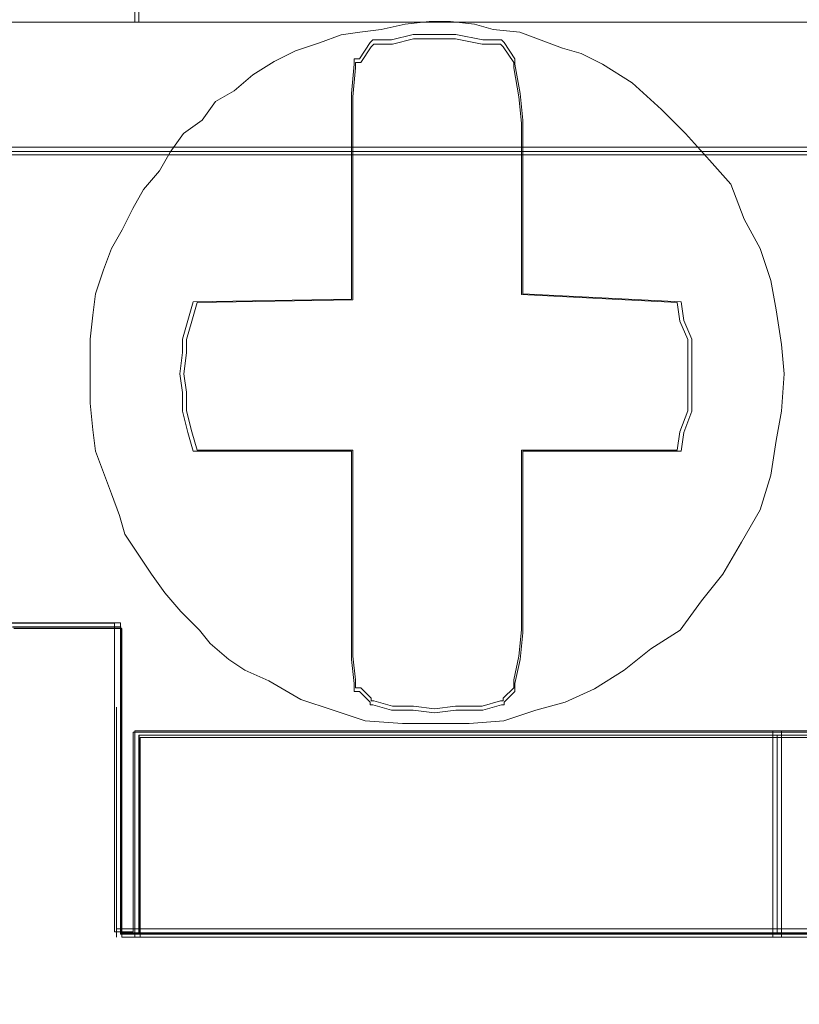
# Model space of a CAD drawing. Header units: millimetres. Extents: x -1290 to 1795, y -4192 to -1311.
# Tile 44 of 256: x 558.93 to 560.35, y -3302.93 to -3301.13. Entities that reach past the tile are written whole.
import ezdxf

# ---------------------------------------------------------------- set-up
doc = ezdxf.new("R2010")
doc.units = ezdxf.units.MM
doc.layers.add('$EL_istn', color=7, linetype='Continuous', lineweight=15)
doc.layers.add('Aparatura', color=7, linetype='Continuous', lineweight=13)
doc.styles.get("Standard").update_dxf_attribs({"font": 'ARIALN.TTF', "width": 0.8})
doc.dimstyles.new('100', dxfattribs={"dimtxt": 15, "dimasz": 10, "dimexe": 1.25, "dimexo": 0.625, "dimtad": 1, "dimdec": 0, "dimtxsty": 'Standard', "dimblk": 'OBLIQUE', "dimcen": 2.5, "dimadec": 0, "dimazin": 0, "dimtfac": 1, "dimtdec": 0, "dimtmove": 0, "dimatfit": 3, "dimldrblk": 'NONE', "dimfxl": 1, "dimarcsym": 0})

# ---------------------------------------------------------------- blocks, each defined once
blk = doc.blocks.new('_Oblique')
at = {"color": 0, "linetype": 'ByBlock', "lineweight": -2}
blk.add_line((-0.5, -0.5), (0.5, 0.5), dxfattribs=at)
blk = doc.blocks.new('*D43')
at = {"layer": '$EL_istn', "color": 0, "linetype": 'Continuous', "lineweight": -2, "ltscale": 0.1}
for p, q in [((605.2914, -3294.7164), (605.2914, -3319.5177)), ((518.0914, -3296.8148), (518.0914, -3319.5177)), ((518.0914, -3318.2677), (605.2914, -3318.2677))]:
    blk.add_line(p, q, dxfattribs=at)
at = {"layer": 'Defpoints', "color": 0}
for p in [(605.2914, -3294.0914), (518.0914, -3296.1898), (605.2914, -3318.2677)]:
    blk.add_point(p, dxfattribs=at)
at = {"layer": '$EL_istn', "color": 0, "linetype": 'ByBlock', "lineweight": -2, "xscale": 5, "yscale": 5, "zscale": 5, "rotation": 180}
blk.add_blockref('_Oblique', (518.0914, -3318.2677), dxfattribs=at)
at = {"layer": '$EL_istn', "color": 0, "linetype": 'ByBlock', "lineweight": -2, "xscale": 5, "yscale": 5, "zscale": 5}
blk.add_blockref('_Oblique', (605.2914, -3318.2677), dxfattribs=at)
at = {"layer": '$EL_istn', "color": 0, "lineweight": 5, "insert": (561.6914, -3313.5581), "char_height": 8, "attachment_point": 5}
blk.add_mtext('436', dxfattribs=at)
blk = doc.blocks.new('_None')

msp = doc.modelspace()

# ---------------------------------------------------------------- linework, layer by layer
at = {"layer": 'Aparatura', "lineweight": 13}
for points in [[(558.8791, -3301.1375), (559.1439, -3301.1375), (559.1439, -3300.9897), (559.1439, -3300.8765), (559.1439, -3300.773), (561.6765, -3300.773), (561.6765, -3300.8765), (561.6765, -3300.9897), (561.6765, -3301.1375), (561.9413, -3301.1375)], [(558.8791, -3301.1375), (559.1439, -3301.1375), (559.1439, -3300.9897), (559.1439, -3300.8765), (559.1439, -3300.773), (561.6765, -3300.773), (561.6765, -3300.8765), (561.6765, -3300.9897), (561.6765, -3301.1375), (561.9413, -3301.1375)], [(558.8791, -3301.1375), (559.1439, -3301.1375), (559.1439, -3300.9897), (559.1439, -3300.8765), (559.1439, -3300.773), (561.6765, -3300.773), (561.6765, -3300.8765), (561.6765, -3300.9897), (561.6765, -3301.1375), (561.9413, -3301.1375)], [(558.8791, -3301.1375), (559.1439, -3301.1375), (559.1439, -3300.9897), (559.1439, -3300.8765), (559.1439, -3300.773), (561.6765, -3300.773), (561.6765, -3300.8765), (561.6765, -3300.9897), (561.6765, -3301.1375), (561.9413, -3301.1375)], [(558.8791, -3301.1375), (559.1439, -3301.1375), (559.1439, -3300.9897), (559.1439, -3300.8765), (559.1439, -3300.773), (561.6765, -3300.773), (561.6765, -3300.8765), (561.6765, -3300.9897), (561.6765, -3301.1375), (561.9413, -3301.1375)], [(558.8791, -3301.1375), (559.1439, -3301.1375), (559.1439, -3300.9897), (559.1439, -3300.8765), (559.1439, -3300.773), (561.6765, -3300.773), (561.6765, -3300.8765), (561.6765, -3300.9897), (561.6765, -3301.1375), (561.9413, -3301.1375)], [(558.8791, -3301.1375), (559.0091, -3301.1375), (559.1439, -3301.1375), (559.1439, -3300.9897), (559.1439, -3300.8765), (559.1439, -3300.773), (561.6765, -3300.773), (561.6765, -3300.8765), (561.6765, -3300.9897), (561.6765, -3301.1375), (561.9413, -3301.1375)], [(561.9373, -3302.4333), (561.6771, -3302.4333), (560.5064, -3302.4333), (560.3041, -3302.4333), (559.1334, -3302.4333), (559.1334, -3302.6956), (559.1334, -3302.7976), (559.0996, -3302.7976), (559.0996, -3302.3945), (559.0996, -3302.2342), (558.8973, -3302.2342), (558.8973, -3302.3945), (558.8973, -3302.7976), (558.8732, -3302.7976), (558.8732, -3302.6956), (558.8732, -3302.4333), (557.3653, -3302.4333), (557.3653, -3301.117), (557.7603, -3301.117), (558.5504, -3301.117), (558.8732, -3301.117), (559.1334, -3301.117), (561.6771, -3301.117), (561.9373, -3301.117)], [(585.4879, -3301.3656), (561.6131, -3301.3656), (546.7425, -3301.3656), (541.2681, -3301.3656)], [(541.2683, -3301.3799), (546.7427, -3301.3799), (561.6133, -3301.3799), (585.488, -3301.3799)], [(585.4829, -3301.3739), (561.6132, -3301.3739), (546.7456, -3301.3739), (541.2723, -3301.3739)], [(561.7102, -3302.8018), (561.6765, -3302.8018), (560.5161, -3302.8018), (560.3091, -3302.8018), (559.1439, -3302.8018), (559.1102, -3302.8018), (559.1102, -3302.4344), (559.1102, -3302.3904), (559.1102, -3302.2336), (558.9128, -3302.2336)], [(561.7102, -3302.8018), (561.6765, -3302.8018), (560.5161, -3302.8018), (560.3091, -3302.8018), (559.1439, -3302.8018), (559.1102, -3302.8018), (559.1102, -3302.4344), (559.1102, -3302.3904), (559.1102, -3302.2336), (558.9128, -3302.2336)], [(561.7102, -3302.8018), (561.6765, -3302.8018), (560.5161, -3302.8018), (560.3091, -3302.8018), (559.1439, -3302.8018), (559.1102, -3302.8018), (559.1102, -3302.4344), (559.1102, -3302.3904), (559.1102, -3302.2336), (558.9128, -3302.2336)], [(561.7102, -3302.8018), (561.6765, -3302.8018), (560.5161, -3302.8018), (560.3091, -3302.8018), (559.1439, -3302.8018), (559.1102, -3302.8018), (559.1102, -3302.4344), (559.1102, -3302.3904), (559.1102, -3302.2336), (559.0091, -3302.2336), (558.9128, -3302.2336)], [(561.7102, -3302.8018), (561.6765, -3302.8018), (560.5161, -3302.8018), (560.3091, -3302.8018), (559.1439, -3302.8018), (559.1102, -3302.8018), (559.1102, -3302.4344), (559.1102, -3302.3904), (559.1102, -3302.2336), (559.0091, -3302.2336), (558.9128, -3302.2336)], [(558.9133, -3302.2415), (559.1106, -3302.2415), (559.1106, -3302.3955), (559.1106, -3302.7998), (559.1443, -3302.7998), (559.1443, -3302.6939), (559.1443, -3302.4388), (560.3092, -3302.4388), (560.5162, -3302.4388), (561.6763, -3302.4388), (561.6763, -3302.6939), (561.6763, -3302.7998), (561.71, -3302.7998)], [(561.7102, -3302.7995), (561.6765, -3302.7995), (560.5164, -3302.7995), (560.3094, -3302.7995), (559.1444, -3302.7995), (559.1107, -3302.7995), (559.1107, -3302.4385), (559.1107, -3302.3952), (559.1107, -3302.2411), (558.9134, -3302.2411)], [(561.7102, -3302.7995), (561.6765, -3302.7995), (560.5164, -3302.7995), (560.3094, -3302.7995), (559.1444, -3302.7995), (559.1107, -3302.7995), (559.1107, -3302.4385), (559.1107, -3302.3952), (559.1107, -3302.2411), (559.0097, -3302.2411), (558.9134, -3302.2411)], [(561.7102, -3302.7995), (561.6765, -3302.7995), (560.5164, -3302.7995), (560.3094, -3302.7995), (559.1444, -3302.7995), (559.1107, -3302.7995), (559.1107, -3302.4385), (559.1107, -3302.3952), (559.1107, -3302.2411), (559.0097, -3302.2411), (558.9134, -3302.2411)], [(558.9154, -3302.244), (559.1128, -3302.244), (559.1128, -3302.3994), (559.1128, -3302.8073), (559.1465, -3302.8073), (559.1465, -3302.7005), (559.1465, -3302.4431), (560.3118, -3302.4431), (560.5188, -3302.4431), (561.6793, -3302.4431), (561.6793, -3302.7005), (561.6793, -3302.8073), (561.713, -3302.8073)]]:
    msp.add_lwpolyline(points, dxfattribs=at)
for points in [[(559.1365, -3301.1375), (561.6842, -3301.1375), (561.6842, -3300.9869), (561.6842, -3300.8714), (561.6842, -3300.766), (559.1365, -3300.766), (559.1365, -3300.8714), (559.1365, -3300.9869), (559.1365, -3301.1375)], [(559.1365, -3301.1375), (561.6842, -3301.1375), (561.6842, -3300.9869), (561.6842, -3300.8714), (561.6842, -3300.766), (559.1365, -3300.766), (559.1365, -3300.8714), (559.1365, -3300.9869), (559.1365, -3301.1375)], [(559.1365, -3301.1375), (561.6842, -3301.1375), (561.6842, -3300.9869), (561.6842, -3300.8714), (561.6842, -3300.766), (559.1365, -3300.766), (559.1365, -3300.8714), (559.1365, -3300.9869), (559.1365, -3301.1375)], [(559.1365, -3301.1375), (561.6842, -3301.1375), (561.6842, -3300.9869), (561.6842, -3300.8714), (561.6842, -3300.766), (559.1365, -3300.766), (559.1365, -3300.8714), (559.1365, -3300.9869), (559.1365, -3301.1375)], [(559.1365, -3301.1375), (559.1365, -3300.9776), (559.1365, -3301.1375)], [(560.2439, -3302.0863), (560.278, -3302.0278), (560.2975, -3301.9645), (560.3073, -3301.9012), (560.317, -3301.8476), (560.3219, -3301.7794), (560.317, -3301.7258), (560.3073, -3301.6625), (560.2975, -3301.6089), (560.278, -3301.5505), (560.2488, -3301.4969), (560.2244, -3301.4336), (560.1854, -3301.3897), (560.1416, -3301.341), (560.0977, -3301.2972), (560.0441, -3301.2485), (559.9905, -3301.2144), (559.9515, -3301.1949), (559.9174, -3301.1851), (559.8784, -3301.1705), (559.8394, -3301.1559), (559.7907, -3301.151), (559.7566, -3301.1413), (559.7127, -3301.1364), (559.6737, -3301.1364), (559.6299, -3301.1413), (559.586, -3301.151), (559.547, -3301.1559), (559.5129, -3301.1608), (559.4739, -3301.1754), (559.4301, -3301.19), (559.3911, -3301.2095), (559.3521, -3301.2338), (559.318, -3301.2631), (559.2839, -3301.2826), (559.2595, -3301.3167), (559.2254, -3301.341), (559.201, -3301.3751), (559.1815, -3301.4092), (559.1523, -3301.4433), (559.1328, -3301.4774), (559.1133, -3301.5164), (559.0938, -3301.5505), (559.0792, -3301.5894), (559.0646, -3301.6333), (559.0597, -3301.6723), (559.0548, -3301.7161), (559.0548, -3301.7551), (559.0548, -3301.794), (559.0548, -3301.833), (559.0597, -3301.8817), (559.0646, -3301.9207), (559.0792, -3301.9597), (559.0938, -3301.9986), (559.1084, -3302.0376), (559.1182, -3302.0717), (559.1474, -3302.1155), (559.1669, -3302.1448), (559.1913, -3302.1789), (559.2205, -3302.213), (559.2546, -3302.2471), (559.2741, -3302.2714), (559.3082, -3302.3006), (559.3375, -3302.3201), (559.3813, -3302.3396), (559.4398, -3302.3737), (559.4983, -3302.3932), (559.5568, -3302.4127), (559.625, -3302.4175), (559.6835, -3302.4175), (559.7468, -3302.4175), (559.8102, -3302.4127), (559.8687, -3302.3932), (559.9223, -3302.3786), (559.9759, -3302.3542), (560.0295, -3302.3201), (560.0782, -3302.2812), (560.1318, -3302.2471), (560.1708, -3302.1935), (560.2098, -3302.1448), (560.2439, -3302.0863)], [(560.2439, -3302.0863), (560.278, -3302.0278), (560.2975, -3301.9645), (560.3073, -3301.9012), (560.317, -3301.8476), (560.3219, -3301.7794), (560.317, -3301.7258), (560.3073, -3301.6625), (560.2975, -3301.6089), (560.278, -3301.5505), (560.2488, -3301.4969), (560.2244, -3301.4336), (560.1854, -3301.3897), (560.1416, -3301.341), (560.0977, -3301.2972), (560.0441, -3301.2485), (559.9905, -3301.2144), (559.9515, -3301.1949), (559.9174, -3301.1851), (559.8784, -3301.1705), (559.8394, -3301.1559), (559.7907, -3301.151), (559.7566, -3301.1413), (559.7127, -3301.1364), (559.6737, -3301.1364), (559.6299, -3301.1413), (559.586, -3301.151), (559.547, -3301.1559), (559.5129, -3301.1608), (559.4739, -3301.1754), (559.4301, -3301.19), (559.3911, -3301.2095), (559.3521, -3301.2338), (559.318, -3301.2631), (559.2839, -3301.2826), (559.2595, -3301.3167), (559.2254, -3301.341), (559.201, -3301.3751), (559.1815, -3301.4092), (559.1523, -3301.4433), (559.1328, -3301.4774), (559.1133, -3301.5164), (559.0938, -3301.5505), (559.0792, -3301.5894), (559.0646, -3301.6333), (559.0597, -3301.6723), (559.0548, -3301.7161), (559.0548, -3301.7551), (559.0548, -3301.794), (559.0548, -3301.833), (559.0597, -3301.8817), (559.0646, -3301.9207), (559.0792, -3301.9597), (559.0938, -3301.9986), (559.1084, -3302.0376), (559.1182, -3302.0717), (559.1474, -3302.1155), (559.1669, -3302.1448), (559.1913, -3302.1789), (559.2205, -3302.213), (559.2546, -3302.2471), (559.2741, -3302.2714), (559.3082, -3302.3006), (559.3375, -3302.3201), (559.3813, -3302.3396), (559.4398, -3302.3737), (559.4983, -3302.3932), (559.5568, -3302.4127), (559.625, -3302.4175), (559.6835, -3302.4175), (559.7468, -3302.4175), (559.8102, -3302.4127), (559.8687, -3302.3932), (559.9223, -3302.3786), (559.9759, -3302.3542), (560.0295, -3302.3201), (560.0782, -3302.2812), (560.1318, -3302.2471), (560.1708, -3302.1935), (560.2098, -3302.1448), (560.2439, -3302.0863)], [(559.0938, -3301.9986), (559.1084, -3302.0376), (559.1182, -3302.0717), (559.1474, -3302.1155), (559.1669, -3302.1448), (559.1913, -3302.1789), (559.2205, -3302.213), (559.2546, -3302.2471), (559.2741, -3302.2714), (559.3082, -3302.3006), (559.3375, -3302.3201), (559.3813, -3302.3396), (559.4398, -3302.3737), (559.4983, -3302.3932), (559.5568, -3302.4127), (559.625, -3302.4175), (559.6835, -3302.4175), (559.7468, -3302.4175), (559.8102, -3302.4127), (559.8687, -3302.3932), (559.9223, -3302.3786), (559.9759, -3302.3542), (560.0295, -3302.3201), (560.0782, -3302.2812), (560.1318, -3302.2471), (560.1708, -3302.1935), (560.2098, -3302.1448), (560.2439, -3302.0863), (560.278, -3302.0278), (560.2975, -3301.9645), (560.3073, -3301.9012), (560.317, -3301.8476), (560.3219, -3301.7794), (560.317, -3301.7258), (560.3073, -3301.6625), (560.2975, -3301.6089), (560.278, -3301.5505), (560.2488, -3301.4969), (560.2244, -3301.4336), (560.1854, -3301.3897), (560.1416, -3301.341), (560.0977, -3301.2972), (560.0441, -3301.2485), (559.9905, -3301.2144), (559.9515, -3301.1949), (559.9174, -3301.1851), (559.8784, -3301.1705), (559.8394, -3301.1559), (559.7907, -3301.151), (559.7566, -3301.1413), (559.7127, -3301.1364), (559.6737, -3301.1364), (559.6299, -3301.1413), (559.586, -3301.151), (559.547, -3301.1559), (559.5129, -3301.1608), (559.4739, -3301.1754), (559.4301, -3301.19), (559.3911, -3301.2095), (559.3521, -3301.2338), (559.318, -3301.2631), (559.2839, -3301.2826), (559.2595, -3301.3167), (559.2254, -3301.341), (559.201, -3301.3751), (559.1815, -3301.4092), (559.1523, -3301.4433), (559.1328, -3301.4774), (559.1133, -3301.5164), (559.0938, -3301.5505), (559.0792, -3301.5894), (559.0646, -3301.6333), (559.0597, -3301.6723), (559.0548, -3301.7161), (559.0548, -3301.7551), (559.0548, -3301.794), (559.0548, -3301.833), (559.0597, -3301.8817), (559.0646, -3301.9207), (559.0792, -3301.9597), (559.0938, -3301.9986)], [(559.0938, -3301.9986), (559.1084, -3302.0376), (559.1182, -3302.0717), (559.1474, -3302.1155), (559.1669, -3302.1448), (559.1913, -3302.1789), (559.2205, -3302.213), (559.2546, -3302.2471), (559.2741, -3302.2714), (559.3082, -3302.3006), (559.3375, -3302.3201), (559.3813, -3302.3396), (559.4398, -3302.3737), (559.4983, -3302.3932), (559.5568, -3302.4127), (559.625, -3302.4175), (559.6835, -3302.4175), (559.7468, -3302.4175), (559.8102, -3302.4127), (559.8687, -3302.3932), (559.9223, -3302.3786), (559.9759, -3302.3542), (560.0295, -3302.3201), (560.0782, -3302.2812), (560.1318, -3302.2471), (560.1708, -3302.1935), (560.2098, -3302.1448), (560.2439, -3302.0863), (560.278, -3302.0278), (560.2975, -3301.9645), (560.3073, -3301.9012), (560.317, -3301.8476), (560.3219, -3301.7794), (560.317, -3301.7258), (560.3073, -3301.6625), (560.2975, -3301.6089), (560.278, -3301.5505), (560.2488, -3301.4969), (560.2244, -3301.4336), (560.1854, -3301.3897), (560.1416, -3301.341), (560.0977, -3301.2972), (560.0441, -3301.2485), (559.9905, -3301.2144), (559.9515, -3301.1949), (559.9174, -3301.1851), (559.8784, -3301.1705), (559.8394, -3301.1559), (559.7907, -3301.151), (559.7566, -3301.1413), (559.7127, -3301.1364), (559.6737, -3301.1364), (559.6299, -3301.1413), (559.586, -3301.151), (559.547, -3301.1559), (559.5129, -3301.1608), (559.4739, -3301.1754), (559.4301, -3301.19), (559.3911, -3301.2095), (559.3521, -3301.2338), (559.318, -3301.2631), (559.2839, -3301.2826), (559.2595, -3301.3167), (559.2254, -3301.341), (559.201, -3301.3751), (559.1815, -3301.4092), (559.1523, -3301.4433), (559.1328, -3301.4774), (559.1133, -3301.5164), (559.0938, -3301.5505), (559.0792, -3301.5894), (559.0646, -3301.6333), (559.0597, -3301.6723), (559.0548, -3301.7161), (559.0548, -3301.7551), (559.0548, -3301.794), (559.0548, -3301.833), (559.0597, -3301.8817), (559.0646, -3301.9207), (559.0792, -3301.9597), (559.0938, -3301.9986)], [(559.1913, -3302.1789), (559.1669, -3302.1448), (559.1474, -3302.1155), (559.1182, -3302.0717), (559.1084, -3302.0376), (559.0938, -3301.9986), (559.0792, -3301.9597), (559.0646, -3301.9207), (559.0597, -3301.8817), (559.0548, -3301.833), (559.0548, -3301.794), (559.0548, -3301.7551), (559.0548, -3301.7161), (559.0597, -3301.6723), (559.0646, -3301.6333), (559.0792, -3301.5894), (559.0938, -3301.5505), (559.1133, -3301.5164), (559.1328, -3301.4774), (559.1523, -3301.4433), (559.1815, -3301.4092), (559.201, -3301.3751), (559.2254, -3301.341), (559.2595, -3301.3167), (559.2839, -3301.2826), (559.318, -3301.2631), (559.3521, -3301.2338), (559.3911, -3301.2095), (559.4301, -3301.19), (559.4739, -3301.1754), (559.5129, -3301.1608), (559.547, -3301.1559), (559.586, -3301.151), (559.6299, -3301.1413), (559.6737, -3301.1364), (559.7127, -3301.1364), (559.7566, -3301.1413), (559.7907, -3301.151), (559.8394, -3301.1559), (559.8784, -3301.1705), (559.9174, -3301.1851), (559.9515, -3301.1949), (559.9905, -3301.2144), (560.0441, -3301.2485), (560.0977, -3301.2972), (560.1416, -3301.341), (560.1854, -3301.3897), (560.2244, -3301.4336), (560.2488, -3301.4969), (560.278, -3301.5505), (560.2975, -3301.6089), (560.3073, -3301.6625), (560.317, -3301.7258), (560.3219, -3301.7794), (560.317, -3301.8476), (560.3073, -3301.9012), (560.2975, -3301.9645), (560.278, -3302.0278), (560.2439, -3302.0863), (560.2098, -3302.1448), (560.1708, -3302.1935), (560.1318, -3302.2471), (560.0782, -3302.2812), (560.0295, -3302.3201), (559.9759, -3302.3542), (559.9223, -3302.3786), (559.8687, -3302.3932), (559.8102, -3302.4127), (559.7468, -3302.4175), (559.6835, -3302.4175), (559.625, -3302.4175), (559.5568, -3302.4127), (559.4983, -3302.3932), (559.4398, -3302.3737), (559.3813, -3302.3396), (559.3375, -3302.3201), (559.3082, -3302.3006), (559.2741, -3302.2714), (559.2546, -3302.2471), (559.2205, -3302.213), (559.1913, -3302.1789)], [(559.1913, -3302.1789), (559.1669, -3302.1448), (559.1474, -3302.1155), (559.1182, -3302.0717), (559.1084, -3302.0376), (559.0938, -3301.9986), (559.0792, -3301.9597), (559.0646, -3301.9207), (559.0597, -3301.8817), (559.0548, -3301.833), (559.0548, -3301.794), (559.0548, -3301.7551), (559.0548, -3301.7161), (559.0597, -3301.6723), (559.0646, -3301.6333), (559.0792, -3301.5894), (559.0938, -3301.5505), (559.1133, -3301.5164), (559.1328, -3301.4774), (559.1523, -3301.4433), (559.1815, -3301.4092), (559.201, -3301.3751), (559.2254, -3301.341), (559.2595, -3301.3167), (559.2839, -3301.2826), (559.318, -3301.2631), (559.3521, -3301.2338), (559.3911, -3301.2095), (559.4301, -3301.19), (559.4739, -3301.1754), (559.5129, -3301.1608), (559.547, -3301.1559), (559.586, -3301.151), (559.6299, -3301.1413), (559.6737, -3301.1364), (559.7127, -3301.1364), (559.7566, -3301.1413), (559.7907, -3301.151), (559.8394, -3301.1559), (559.8784, -3301.1705), (559.9174, -3301.1851), (559.9515, -3301.1949), (559.9905, -3301.2144), (560.0441, -3301.2485), (560.0977, -3301.2972), (560.1416, -3301.341), (560.1854, -3301.3897), (560.2244, -3301.4336), (560.2488, -3301.4969), (560.278, -3301.5505), (560.2975, -3301.6089), (560.3073, -3301.6625), (560.317, -3301.7258), (560.3219, -3301.7794), (560.317, -3301.8476), (560.3073, -3301.9012), (560.2975, -3301.9645), (560.278, -3302.0278), (560.2439, -3302.0863), (560.2098, -3302.1448), (560.1708, -3302.1935), (560.1318, -3302.2471), (560.0782, -3302.2812), (560.0295, -3302.3201), (559.9759, -3302.3542), (559.9223, -3302.3786), (559.8687, -3302.3932), (559.8102, -3302.4127), (559.7468, -3302.4175), (559.6835, -3302.4175), (559.625, -3302.4175), (559.5568, -3302.4127), (559.4983, -3302.3932), (559.4398, -3302.3737), (559.3813, -3302.3396), (559.3375, -3302.3201), (559.3082, -3302.3006), (559.2741, -3302.2714), (559.2546, -3302.2471), (559.2205, -3302.213), (559.1913, -3302.1789)], [(560.1708, -3302.1935), (560.2098, -3302.1448), (560.2439, -3302.0863), (560.278, -3302.0278), (560.2975, -3301.9645), (560.3073, -3301.9012), (560.317, -3301.8476), (560.3219, -3301.7794), (560.317, -3301.7258), (560.3073, -3301.6625), (560.2975, -3301.6089), (560.278, -3301.5505), (560.2488, -3301.4969), (560.2244, -3301.4336), (560.1854, -3301.3897), (560.1416, -3301.341), (560.0977, -3301.2972), (560.0441, -3301.2485), (559.9905, -3301.2144), (559.9515, -3301.1949), (559.9174, -3301.1851), (559.8784, -3301.1705), (559.8394, -3301.1559), (559.7907, -3301.151), (559.7566, -3301.1413), (559.7127, -3301.1364), (559.6737, -3301.1364), (559.6299, -3301.1413), (559.586, -3301.151), (559.547, -3301.1559), (559.5129, -3301.1608), (559.4739, -3301.1754), (559.4301, -3301.19), (559.3911, -3301.2095), (559.3521, -3301.2338), (559.318, -3301.2631), (559.2839, -3301.2826), (559.2595, -3301.3167), (559.2254, -3301.341), (559.201, -3301.3751), (559.1815, -3301.4092), (559.1523, -3301.4433), (559.1328, -3301.4774), (559.1133, -3301.5164), (559.0938, -3301.5505), (559.0792, -3301.5894), (559.0646, -3301.6333), (559.0597, -3301.6723), (559.0548, -3301.7161), (559.0548, -3301.7551), (559.0548, -3301.794), (559.0548, -3301.833), (559.0597, -3301.8817), (559.0646, -3301.9207), (559.0792, -3301.9597), (559.0938, -3301.9986), (559.1084, -3302.0376), (559.1182, -3302.0717), (559.1474, -3302.1155), (559.1669, -3302.1448), (559.1913, -3302.1789), (559.2205, -3302.213), (559.2546, -3302.2471), (559.2741, -3302.2714), (559.3082, -3302.3006), (559.3375, -3302.3201), (559.3813, -3302.3396), (559.4398, -3302.3737), (559.4983, -3302.3932), (559.5568, -3302.4127), (559.625, -3302.4175), (559.6835, -3302.4175), (559.7468, -3302.4175), (559.8102, -3302.4127), (559.8687, -3302.3932), (559.9223, -3302.3786), (559.9759, -3302.3542), (560.0295, -3302.3201), (560.0782, -3302.2812), (560.1318, -3302.2471), (560.1708, -3302.1935)], [(560.1388, -3301.6819), (560.1535, -3301.716), (560.1535, -3301.7403), (560.1535, -3301.7793), (560.1535, -3301.8134), (560.1535, -3301.8475), (560.1388, -3301.8865), (560.1339, -3301.9206), (559.8451, -3301.9206), (559.8451, -3302.252), (559.8402, -3302.3007), (559.8304, -3302.3445), (559.8304, -3302.3592), (559.8304, -3302.3592), (559.8108, -3302.3787), (559.8108, -3302.3835), (559.8059, -3302.3835), (559.7717, -3302.3933), (559.7227, -3302.3933), (559.6836, -3302.3981), (559.6444, -3302.3933), (559.6053, -3302.3933), (559.571, -3302.3835), (559.5661, -3302.3835), (559.5661, -3302.3787), (559.5465, -3302.3592), (559.5367, -3302.3592), (559.5367, -3302.3445), (559.5318, -3302.3007), (559.5318, -3302.252), (559.5318, -3301.9206), (559.243, -3301.9206), (559.2333, -3301.8865), (559.2235, -3301.8475), (559.2235, -3301.8134), (559.2186, -3301.7793), (559.2235, -3301.7403), (559.2235, -3301.716), (559.2333, -3301.6819), (559.243, -3301.6478), (559.5318, -3301.6429), (559.5318, -3301.3164), (559.5318, -3301.2677), (559.5367, -3301.2141), (559.5367, -3301.2044), (559.5465, -3301.2044), (559.5661, -3301.1751), (559.571, -3301.1702), (559.6053, -3301.1702), (559.6444, -3301.1605), (559.6836, -3301.1605), (559.7227, -3301.1605), (559.7717, -3301.1702), (559.8059, -3301.1702), (559.8108, -3301.1751), (559.8304, -3301.2044), (559.8304, -3301.2044), (559.8304, -3301.2141), (559.8402, -3301.2677), (559.8451, -3301.3164), (559.8451, -3301.6331), (560.1339, -3301.6478), (560.1388, -3301.6819)], [(560.1535, -3301.8475), (560.1388, -3301.8865), (560.1339, -3301.9206), (559.8451, -3301.9206), (559.8451, -3302.252), (559.8402, -3302.3007), (559.8304, -3302.3445), (559.8304, -3302.3592), (559.8304, -3302.3592), (559.8108, -3302.3787), (559.8108, -3302.3835), (559.8059, -3302.3835), (559.7717, -3302.3933), (559.7227, -3302.3933), (559.6836, -3302.3981), (559.6444, -3302.3933), (559.6053, -3302.3933), (559.571, -3302.3835), (559.5661, -3302.3835), (559.5661, -3302.3787), (559.5465, -3302.3592), (559.5367, -3302.3592), (559.5367, -3302.3445), (559.5318, -3302.3007), (559.5318, -3302.252), (559.5318, -3301.9206), (559.243, -3301.9206), (559.2333, -3301.8865), (559.2235, -3301.8475), (559.2235, -3301.8134), (559.2186, -3301.7793), (559.2235, -3301.7403), (559.2235, -3301.716), (559.2333, -3301.6819), (559.243, -3301.6478), (559.5318, -3301.6429), (559.5318, -3301.3164), (559.5318, -3301.2677), (559.5367, -3301.2141), (559.5367, -3301.2044), (559.5465, -3301.2044), (559.5661, -3301.1751), (559.571, -3301.1702), (559.6053, -3301.1702), (559.6444, -3301.1605), (559.6836, -3301.1605), (559.7227, -3301.1605), (559.7717, -3301.1702), (559.8059, -3301.1702), (559.8108, -3301.1751), (559.8304, -3301.2044), (559.8304, -3301.2044), (559.8304, -3301.2141), (559.8402, -3301.2677), (559.8451, -3301.3164), (559.8451, -3301.6331), (560.1339, -3301.6478), (560.1388, -3301.6819), (560.1535, -3301.716), (560.1535, -3301.7403), (560.1535, -3301.7793), (560.1535, -3301.8134), (560.1535, -3301.8475)], [(560.1535, -3301.8475), (560.1388, -3301.8865), (560.1339, -3301.9206), (559.8451, -3301.9206), (559.8451, -3302.252), (559.8402, -3302.3007), (559.8304, -3302.3445), (559.8304, -3302.3592), (559.8304, -3302.3592), (559.8108, -3302.3787), (559.8108, -3302.3835), (559.8059, -3302.3835), (559.7717, -3302.3933), (559.7227, -3302.3933), (559.6836, -3302.3981), (559.6444, -3302.3933), (559.6053, -3302.3933), (559.571, -3302.3835), (559.5661, -3302.3835), (559.5661, -3302.3787), (559.5465, -3302.3592), (559.5367, -3302.3592), (559.5367, -3302.3445), (559.5318, -3302.3007), (559.5318, -3302.252), (559.5318, -3301.9206), (559.243, -3301.9206), (559.2333, -3301.8865), (559.2235, -3301.8475), (559.2235, -3301.8134), (559.2186, -3301.7793), (559.2235, -3301.7403), (559.2235, -3301.716), (559.2333, -3301.6819), (559.243, -3301.6478), (559.5318, -3301.6429), (559.5318, -3301.3164), (559.5318, -3301.2677), (559.5367, -3301.2141), (559.5367, -3301.2044), (559.5465, -3301.2044), (559.5661, -3301.1751), (559.571, -3301.1702), (559.6053, -3301.1702), (559.6444, -3301.1605), (559.6836, -3301.1605), (559.7227, -3301.1605), (559.7717, -3301.1702), (559.8059, -3301.1702), (559.8108, -3301.1751), (559.8304, -3301.2044), (559.8304, -3301.2044), (559.8304, -3301.2141), (559.8402, -3301.2677), (559.8451, -3301.3164), (559.8451, -3301.6331), (560.1339, -3301.6478), (560.1388, -3301.6819), (560.1535, -3301.716), (560.1535, -3301.7403), (560.1535, -3301.7793), (560.1535, -3301.8134), (560.1535, -3301.8475)], [(559.5318, -3301.9206), (559.5318, -3302.252), (559.5318, -3302.3007), (559.5367, -3302.3445), (559.5367, -3302.3592), (559.5465, -3302.3592), (559.5661, -3302.3787), (559.5661, -3302.3835), (559.571, -3302.3835), (559.6053, -3302.3933), (559.6444, -3302.3933), (559.6836, -3302.3981), (559.7227, -3302.3933), (559.7717, -3302.3933), (559.8059, -3302.3835), (559.8108, -3302.3835), (559.8108, -3302.3787), (559.8304, -3302.3592), (559.8304, -3302.3592), (559.8304, -3302.3445), (559.8402, -3302.3007), (559.8451, -3302.252), (559.8451, -3301.9206), (560.1339, -3301.9206), (560.1388, -3301.8865), (560.1535, -3301.8475), (560.1535, -3301.8134), (560.1535, -3301.7793), (560.1535, -3301.7403), (560.1535, -3301.716), (560.1388, -3301.6819), (560.1339, -3301.6478), (559.8451, -3301.6331), (559.8451, -3301.3164), (559.8402, -3301.2677), (559.8304, -3301.2141), (559.8304, -3301.2044), (559.8304, -3301.2044), (559.8108, -3301.1751), (559.8059, -3301.1702), (559.7717, -3301.1702), (559.7227, -3301.1605), (559.6836, -3301.1605), (559.6444, -3301.1605), (559.6053, -3301.1702), (559.571, -3301.1702), (559.5661, -3301.1751), (559.5465, -3301.2044), (559.5367, -3301.2044), (559.5367, -3301.2141), (559.5318, -3301.2677), (559.5318, -3301.3164), (559.5318, -3301.6429), (559.243, -3301.6478), (559.2333, -3301.6819), (559.2235, -3301.716), (559.2235, -3301.7403), (559.2186, -3301.7793), (559.2235, -3301.8134), (559.2235, -3301.8475), (559.2333, -3301.8865), (559.243, -3301.9206), (559.5318, -3301.9206)], [(559.5318, -3301.9206), (559.5318, -3302.252), (559.5318, -3302.3007), (559.5367, -3302.3445), (559.5367, -3302.3592), (559.5465, -3302.3592), (559.5661, -3302.3787), (559.5661, -3302.3835), (559.571, -3302.3835), (559.6053, -3302.3933), (559.6444, -3302.3933), (559.6836, -3302.3981), (559.7227, -3302.3933), (559.7717, -3302.3933), (559.8059, -3302.3835), (559.8108, -3302.3835), (559.8108, -3302.3787), (559.8304, -3302.3592), (559.8304, -3302.3592), (559.8304, -3302.3445), (559.8402, -3302.3007), (559.8451, -3302.252), (559.8451, -3301.9206), (560.1339, -3301.9206), (560.1388, -3301.8865), (560.1535, -3301.8475), (560.1535, -3301.8134), (560.1535, -3301.7793), (560.1535, -3301.7403), (560.1535, -3301.716), (560.1388, -3301.6819), (560.1339, -3301.6478), (559.8451, -3301.6331), (559.8451, -3301.3164), (559.8402, -3301.2677), (559.8304, -3301.2141), (559.8304, -3301.2044), (559.8304, -3301.2044), (559.8108, -3301.1751), (559.8059, -3301.1702), (559.7717, -3301.1702), (559.7227, -3301.1605), (559.6836, -3301.1605), (559.6444, -3301.1605), (559.6053, -3301.1702), (559.571, -3301.1702), (559.5661, -3301.1751), (559.5465, -3301.2044), (559.5367, -3301.2044), (559.5367, -3301.2141), (559.5318, -3301.2677), (559.5318, -3301.3164), (559.5318, -3301.6429), (559.243, -3301.6478), (559.2333, -3301.6819), (559.2235, -3301.716), (559.2235, -3301.7403), (559.2186, -3301.7793), (559.2235, -3301.8134), (559.2235, -3301.8475), (559.2333, -3301.8865), (559.243, -3301.9206), (559.5318, -3301.9206)], [(560.1459, -3301.8467), (560.1315, -3301.8852), (560.1267, -3301.9189), (559.8425, -3301.9189), (559.8425, -3302.2462), (559.8377, -3302.2943), (559.8281, -3302.3377), (559.8281, -3302.3521), (559.8281, -3302.3521), (559.8088, -3302.3713), (559.8088, -3302.3762), (559.804, -3302.3762), (559.7703, -3302.3858), (559.7221, -3302.3858), (559.6836, -3302.3906), (559.6451, -3302.3858), (559.6066, -3302.3858), (559.5728, -3302.3762), (559.568, -3302.3762), (559.568, -3302.3713), (559.5488, -3302.3521), (559.5391, -3302.3521), (559.5391, -3302.3377), (559.5343, -3302.2943), (559.5343, -3302.2462), (559.5343, -3301.9189), (559.2502, -3301.9189), (559.2405, -3301.8852), (559.2309, -3301.8467), (559.2309, -3301.813), (559.2261, -3301.7793), (559.2309, -3301.7408), (559.2309, -3301.7167), (559.2405, -3301.6831), (559.2502, -3301.6494), (559.5343, -3301.6445), (559.5343, -3301.3221), (559.5343, -3301.2739), (559.5391, -3301.221), (559.5391, -3301.2114), (559.5488, -3301.2114), (559.568, -3301.1825), (559.5728, -3301.1777), (559.6066, -3301.1777), (559.6451, -3301.168), (559.6836, -3301.168), (559.7221, -3301.168), (559.7703, -3301.1777), (559.804, -3301.1777), (559.8088, -3301.1825), (559.8281, -3301.2114), (559.8281, -3301.2114), (559.8281, -3301.221), (559.8377, -3301.2739), (559.8425, -3301.3221), (559.8425, -3301.6349), (560.1267, -3301.6494), (560.1315, -3301.6831), (560.1459, -3301.7167), (560.1459, -3301.7408), (560.1459, -3301.7793), (560.1459, -3301.813), (560.1459, -3301.8467)], [(585.4968, -3301.3656), (585.4914, -3301.3656), (561.6131, -3301.3656), (546.7402, -3301.3656), (541.265, -3301.3656), (538.8793, -3301.3656), (538.1539, -3301.3656), (537.8584, -3301.3656), (537.7724, -3301.3656), (537.7402, -3301.3656), (537.7294, -3301.3656), (537.724, -3301.3656), (585.4968, -3301.3656)], [(559.1028, -3302.8073), (559.1028, -3302.3877), (559.1028, -3302.8073)], [(559.1365, -3302.4308), (559.1365, -3302.7014), (559.1365, -3302.4308)], [(560.3169, -3302.8073), (560.3169, -3302.4308), (559.1365, -3302.4308), (559.1365, -3302.6969), (559.1365, -3302.8073), (560.3169, -3302.8073)], [(560.3169, -3302.8073), (560.3169, -3302.4308), (559.1365, -3302.4308), (559.1365, -3302.6969), (559.1365, -3302.8073), (560.3169, -3302.8073)], [(560.3169, -3302.8073), (560.3169, -3302.4308), (559.1365, -3302.4308), (559.1365, -3302.6969), (559.1365, -3302.8073), (560.3169, -3302.8073)], [(559.1365, -3302.8073), (560.3169, -3302.8073), (560.3169, -3302.4308), (559.1365, -3302.4308), (559.1365, -3302.6969), (559.1365, -3302.8073)], [(560.3093, -3302.7998), (560.3093, -3302.4384), (559.144, -3302.4384), (559.144, -3302.6938), (559.144, -3302.7998), (560.3093, -3302.7998)], [(559.144, -3302.7998), (560.3093, -3302.7998), (560.3093, -3302.4384), (559.144, -3302.4384), (559.144, -3302.6938), (559.144, -3302.7998)], [(560.3014, -3302.4308), (560.3014, -3302.8073), (560.3014, -3302.4308)], [(560.524, -3302.8073), (560.524, -3302.4308), (560.3014, -3302.4308), (560.3014, -3302.8073), (560.524, -3302.8073)], [(560.524, -3302.8073), (560.524, -3302.4308), (560.3014, -3302.4308), (560.3014, -3302.8073), (560.524, -3302.8073)], [(560.524, -3302.8073), (560.524, -3302.4308), (560.3014, -3302.4308), (560.3014, -3302.8073), (560.524, -3302.8073)], [(560.3014, -3302.4308), (560.3014, -3302.8073), (560.524, -3302.8073), (560.524, -3302.4308), (560.3014, -3302.4308)], [(560.5164, -3302.7998), (560.5164, -3302.4384), (560.309, -3302.4384), (560.309, -3302.7998), (560.5164, -3302.7998)], [(560.309, -3302.4384), (560.309, -3302.7998), (560.5164, -3302.7998), (560.5164, -3302.4384), (560.309, -3302.4384)], [(559.1365, -3302.8073), (559.1365, -3302.6859), (559.1365, -3302.8073)], [(561.7179, -3302.7919), (559.1028, -3302.7919), (561.7179, -3302.7919)]]:
    msp.add_lwpolyline(points, close=True, dxfattribs=at)

# ---------------------------------------------------------------- dimensions: what is measured, and where the dimension line sits
at = {"layer": '$EL_istn', "linetype": 'Continuous', "lineweight": 5, "ltscale": 0.1}
dim = msp.add_linear_dim(base=(605.2914, -3318.2677), p1=(518.0914, -3296.1898), p2=(605.2914, -3294.0914), dimstyle='100', override={"dimtxt": 8, "dimasz": 5, "dimlfac": 5, "dimfxl": 35, "dimfxlon": 0}, dxfattribs=at)
dim.commit()
dim.dimension.update_dxf_attribs({"geometry": '*D43', "text_midpoint": (561.6914, -3313.5581)})

doc.saveas('drawing.dxf')
